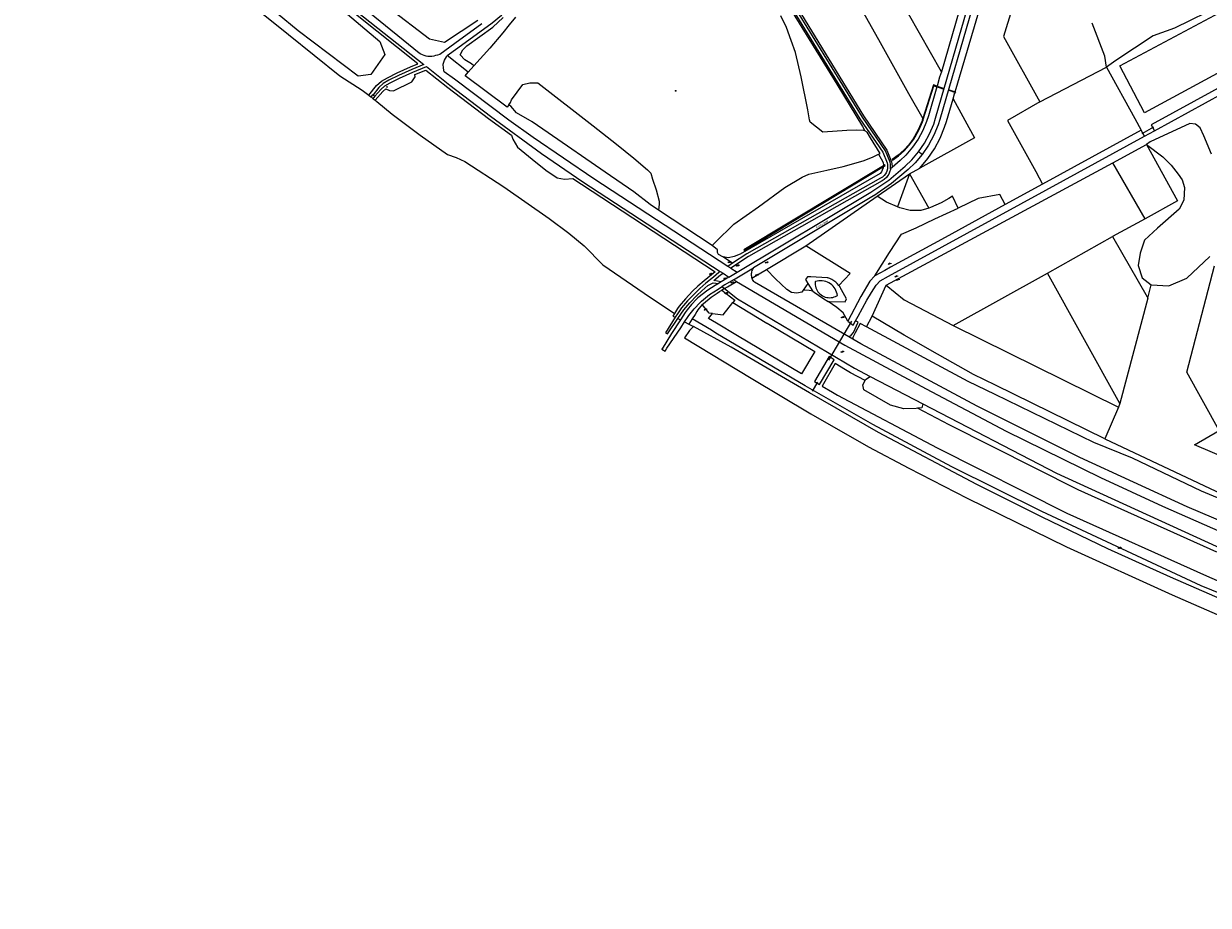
# Model space of a CAD drawing. Header units: metres. Extents: x 138165 to 154469, y 480134 to 494189.
# Tile 64 of 256: x 145053 to 145849, y 483299 to 483891. Entities that reach past the tile are written whole.
import ezdxf

# ---------------------------------------------------------------- set-up
doc = ezdxf.new("R2010")
doc.units = ezdxf.units.M
doc.header["$LTSCALE"] = 0.001
doc.header["$MEASUREMENT"] = 0
for name, color, linetype, lineweight in [('TOP-L-duiker', 7, 'Continuous', 0), ('TOP-L-topo objecten punt', 7, 'Continuous', 0), ('TOP-L-topo objecten vlak', 7, 'Continuous', 0), ('TOP-L-water beschoeiing', 7, 'Continuous', 0), ('TOP-T-topo huisnummering naamgeving', 7, 'Continuous', 0)]:
    doc.layers.add(name, color=color, linetype=linetype, lineweight=lineweight)
doc.styles.add('Style-INTL_ISO', font='INTL_ISO.shx')
doc.styles.add('Style-STANDARD', font='STANDARD.shx')

# ---------------------------------------------------------------- blocks, each defined once
blk = doc.blocks.new('24')
at = {"layer": 'TOP-L-topo objecten punt', "color": 7, "linetype": 'Continuous', "lineweight": 0}
for radius in [0.025, 0.0182, 0.0115, 0.005]:
    blk.add_circle((0, 0), radius, dxfattribs=at)
blk = doc.blocks.new('131')
at = {"layer": 'TOP-L-topo objecten punt', "color": 7, "linetype": 'Continuous', "lineweight": 0}
blk.add_circle((0, 0), 0.025, dxfattribs=at)
at = {"layer": 'TOP-L-topo objecten punt', "color": 7, "linetype": 'Continuous', "lineweight": 0, "style": 'Style-STANDARD'}
blk.add_text('SM', height=0.06, dxfattribs=at).set_placement((0.0483, 0))
blk = doc.blocks.new('72')
at = {"layer": 'TOP-L-topo objecten punt', "color": 7, "linetype": 'Continuous', "lineweight": 0}
blk.add_circle((0, 0), 0.025, dxfattribs=at)
at = {"layer": 'TOP-L-topo objecten punt', "color": 7, "linetype": 'Continuous', "lineweight": 0, "style": 'Style-STANDARD'}
blk.add_text('BK', height=0.06, dxfattribs=at).set_placement((0.0483, 0))
blk = doc.blocks.new('85')
at = {"layer": 'TOP-L-topo objecten punt', "color": 7, "linetype": 'Continuous', "lineweight": 0}
blk.add_circle((0, 0), 0.025, dxfattribs=at)
at = {"layer": 'TOP-L-topo objecten punt', "color": 7, "linetype": 'Continuous', "lineweight": 0, "style": 'Style-STANDARD'}
blk.add_text('ZB', height=0.06, dxfattribs=at).set_placement((0.0483, 0))
blk = doc.blocks.new('11')
at = {"layer": 'TOP-L-topo objecten punt', "color": 7, "linetype": 'Continuous', "lineweight": 0}
blk.add_circle((0, 0), 0.025, dxfattribs=at)
at = {"layer": 'TOP-L-topo objecten punt', "color": 7, "linetype": 'Continuous', "lineweight": 0, "style": 'Style-STANDARD'}
blk.add_text('AB', height=0.06, dxfattribs=at).set_placement((0.0483, 0))
blk = doc.blocks.new('14')
at = {"layer": 'TOP-L-topo objecten punt', "color": 7, "linetype": 'Continuous', "lineweight": 0}
blk.add_circle((0, 0), 0.025, dxfattribs=at)
at = {"layer": 'TOP-L-topo objecten punt', "color": 7, "linetype": 'Continuous', "lineweight": 0, "style": 'Style-STANDARD'}
blk.add_text('VB', height=0.06, dxfattribs=at).set_placement((0.0483, 0))

msp = doc.modelspace()

# ---------------------------------------------------------------- linework, layer by layer
at = {"layer": 'TOP-L-duiker', "flags": 128}
for points in [[(145811.8, 483821.44), (145803.91, 483817.13)], [(145608.84, 483691.21), (145593.48, 483665.1)], [(145586.09, 483650.36), (145582.52, 483644.34)]]:
    msp.add_lwpolyline(points, dxfattribs=at)
at = {"layer": 'TOP-L-topo objecten vlak', "flags": 128}
for points in [[(145653.94, 483804.94), (145657.97, 483810.8), (145661.37, 483817.06), (145664.09, 483823.63), (145665.35, 483827.53), (145797.48, 484282.24)], [(145755.19, 484125.85), (145668.19, 483826.56), (145667.05, 483823.02), (145664.2, 483816.07), (145660.64, 483809.45), (145656.41, 483803.23)], [(145284.72, 483842.95), (145289.88, 483849.56), (145293.26, 483852.37), (145297.15, 483854.72), (145303.67, 483857.9), (145312.78, 483862.09), (145317.7, 483864.06), (145275.68, 483897.45), (145238.29, 483928.21), (145215.92, 483947.8), (145187.79, 483972.38), (145169.22, 483989.13), (145154.2, 484002.95), (145129.96, 484025.16), (145112.55, 484040.4), (145070.34, 484081.9), (145052.86, 484101.28)], [(145054.43, 484102.52), (145071.78, 484083.28), (145113.91, 484041.87), (145131.3, 484026.65), (145155.55, 484004.42), (145170.56, 483990.61), (145189.12, 483973.88), (145217.23, 483949.3), (145239.59, 483929.73), (145276.93, 483899), (145321.64, 483863.49), (145313.57, 483860.26), (145304.53, 483856.09), (145298.11, 483852.96), (145294.42, 483850.74), (145291.33, 483848.16), (145287.52, 483843.28)], [(145360.65, 483890.97), (145342.42, 483877.69), (145332.31, 483870.29), (145330.71, 483869.85), (145329.5, 483869.54), (145328.26, 483869.21), (145326.99, 483869), (145325.71, 483868.93), (145324.42, 483869), (145323.15, 483869.2), (145321.91, 483869.53), (145320.71, 483869.98), (145319.56, 483870.56), (145318.48, 483871.26), (145285.12, 483898.18), (145240.73, 483933.91), (145194.79, 483974.04), (145158.14, 484007.05), (145133.7, 484029.21), (145116.54, 484044.02), (145073.22, 484086.63), (145057.91, 484104.12)], [(145635.03, 483793.49), (145635.18, 483795.03), (145635.06, 483796.74), (145634.79, 483798.06), (145631.74, 483805.65), (145616.23, 483828.19), (145508.34, 484003.9), (145543.85, 484024.09), (145545.95, 484025.4), (145548.32, 484027.15), (145550.57, 484029.18), (145552.7, 484031.51), (145554.62, 484034.09), (145555.79, 484035.96), (145556.84, 484037.94), (145562.38, 484056.32)], [(145337.3, 483869.6), (145344.48, 483874.87), (145367.48, 483891.61), (145373.69, 483896.77), (145376.59, 483900.51), (145378.64, 483903.77), (145380.31, 483907.71), (145382.5, 483914.14), (145384.79, 483923.79), (145386.71, 483932.59), (145388.56, 483938.35), (145391.32, 483943.14), (145394, 483946.04), (145397.36, 483949.39), (145401.56, 483951.98), (145430.9, 483967.25), (145469.61, 483986.78), (145506.05, 484006.18), (145541.49, 484025.09), (145548.19, 484030.62), (145552.26, 484035.05), (145554.43, 484038.67), (145555.38, 484040.57)], [(145555.38, 484040.57), (145554.96, 484038.68), (145554.05, 484036.96), (145552.97, 484035.21), (145551.15, 484032.78), (145549.15, 484030.6), (145547.05, 484028.7), (145544.83, 484027.05), (145542.83, 484025.81), (145505.55, 484004.62), (145614.56, 483827.1), (145629.97, 483804.7), (145632.87, 483797.47), (145633.08, 483796.47), (145633.17, 483795.06), (145633.02, 483793.51), (145632.57, 483791.9), (145632.12, 483790.93), (145631.62, 483790.1), (145630.82, 483789.07), (145629.67, 483788.02), (145628.42, 483787.2), (145538.61, 483736.49), (145529.05, 483730.14)], [(145132.45, 483977.7), (145129.29, 483981.25), (145146.08, 483999.65), (145150.95, 484000.71), (145184.75, 483969.21), (145263.23, 483903.47), (145292.11, 483879.12), (145295.39, 483870.34), (145285.93, 483856.86), (145277.48, 483855.73), (145237.3, 483886.23), (145180.9, 483932.91), (145132.45, 483977.7)], [(145842.24, 483947.32), (145841.98, 483941.27), (145848.02, 483929.96), (145859.33, 483908.92), (145860.09, 483907.41), (145859.87, 483905.74), (145858.98, 483904.32), (145857.75, 483903.66), (145825.93, 483887.89), (145811.47, 483882.89), (145786.48, 483866.32), (145780.15, 483861.84)], [(145599.01, 483930.16), (145597.7, 483930.27), (145589.7, 483933.36), (145577.87, 483939.9), (145570.82, 483943.17), (145564.92, 483944.35), (145555.95, 483944.35), (145547.14, 483943.39), (145616.9, 483829.03), (145632.63, 483806.12), (145635.75, 483798.34), (145636.06, 483796.88), (145636.18, 483795.02), (145636.12, 483794.41)], [(145669.25, 483858.71), (145624.96, 483936.7)], [(145599.01, 483930.16), (145626.96, 483880.38), (145647.27, 483844.21), (145656.79, 483827.26)], [(145688.56, 483925.45), (145669.25, 483858.71)], [(145678.46, 483845.24), (145700.89, 483921.08)], [(145721.17, 483915.85), (145710.92, 483882.41), (145735.31, 483838.5)], [(145559.55, 483914.44), (145599, 483850.36), (145616.27, 483822), (145617.93, 483819.14)], [(145930.1, 483898.58), (145805.77, 483831.12), (145789.03, 483862.75), (145866.33, 483903.83), (145863.71, 483909.28)], [(145812.32, 483819.14), (145937.99, 483887.87), (145978.39, 483910.07)], [(145357.83, 483893.23), (145335.46, 483878.31), (145325.4, 483880.66), (145297.94, 483901.59)], [(145211.56, 483899.17), (145230.66, 483883.64), (145265.24, 483856.08), (145280.24, 483846.39), (145284.72, 483842.95)], [(145355.22, 483862.64), (145353.72, 483863.98), (145349.19, 483866.79), (145345.95, 483870.1), (145347.89, 483873.34), (145350.41, 483876.21), (145368.03, 483888.73), (145375, 483895.06)], [(145383.19, 483895.33), (145378.95, 483890.16), (145374.61, 483884.84), (145365.89, 483874.62), (145355.22, 483862.64)], [(145617.93, 483819.14), (145617.14, 483819.18), (145612.11, 483819.59), (145605.8, 483819.26), (145589.68, 483818.18), (145581.04, 483824.82), (145580.68, 483826.49), (145579.52, 483833.2), (145575.01, 483855.25), (145571.16, 483871.54), (145568.39, 483879.76), (145565.26, 483888.32), (145561.33, 483896.3)], [(145780.15, 483861.84), (145778.94, 483869.21), (145770.59, 483891.35)], [(145934.31, 483890.97), (145810.14, 483823.12), (145812.32, 483819.14)], [(145525.93, 483728.07), (145435.79, 483786.71), (145394.99, 483814.52), (145378.83, 483826.15), (145342.24, 483853.71), (145335.36, 483858.74), (145334.78, 483861.15), (145334.58, 483863.77), (145335.53, 483866.51), (145336.8, 483868.69), (145337.3, 483869.6)], [(145351.51, 483858.48), (145337.3, 483869.6)], [(145288.76, 483842.32), (145292.68, 483846.85), (145295.51, 483849.21), (145299, 483851.32), (145305.33, 483854.4), (145314.31, 483858.54), (145323.33, 483862.15), (145339.06, 483849.65), (145366.33, 483828.98), (145400.65, 483803.88), (145428.53, 483784.83), (145520.76, 483724.63)], [(145289.03, 483839.57), (145294.08, 483845.42), (145296.17, 483847.16), (145298.52, 483846.04), (145301.22, 483845.96), (145313.6, 483851.99), (145315.74, 483855.33), (145315.55, 483856.88), (145323, 483859.86), (145337.83, 483848.07), (145365.14, 483827.38), (145380.43, 483816.19), (145381.39, 483813.42), (145384.64, 483808.02), (145394.33, 483800.08), (145403.53, 483792.54), (145411.08, 483787.54), (145416.15, 483786.59), (145421.65, 483787.11), (145427.42, 483783.17), (145517.31, 483724.49), (145514.87, 483722.37), (145509.85, 483718.35), (145505.67, 483714.67), (145502.18, 483711.33), (145497.33, 483706.2), (145493.21, 483701.35), (145492.09, 483699.82), (145489.94, 483696.45)], [(145355.22, 483862.64), (145351.51, 483858.48)], [(145735.31, 483838.5), (145780.15, 483861.84)], [(145780.15, 483861.84), (145799.12, 483827.27), (145803.41, 483819.43)], [(145378.74, 483836.6), (145377.5, 483834.9), (145349.32, 483856.07), (145351.51, 483858.48)], [(145669.25, 483858.71), (145668.06, 483854.97), (145666.35, 483849.08)], [(145378.74, 483836.6), (145379.75, 483837.99), (145380.59, 483839.92), (145388.08, 483850.11), (145392.8, 483851.23), (145398.2, 483851.23), (145435.41, 483822.38), (145450.95, 483810.1), (145462.58, 483800.61), (145471.95, 483792.96), (145474.07, 483790.59), (145475.25, 483786.55), (145477.63, 483779.51), (145479.73, 483771.8), (145479.73, 483771.57), (145479.76, 483769.92), (145479.15, 483765.75)], [(145656.79, 483827.26), (145656.45, 483826.17), (145656.16, 483825.36), (145653.97, 483820.2), (145651.25, 483815.29), (145650.26, 483813.72), (145647.29, 483809.67), (145643.93, 483805.96), (145640.19, 483802.63), (145636.11, 483799.69), (145636.4, 483799.29), (145640.5, 483802.24), (145644.28, 483805.61), (145647.68, 483809.36), (145650.67, 483813.43), (145651.68, 483815.04), (145654.42, 483819.97), (145656.63, 483825.18), (145656.92, 483826), (145657.13, 483826.66), (145664.22, 483849.32), (145666.21, 483848.6)], [(145666.21, 483848.6), (145660.52, 483829.02), (145659.35, 483825.37), (145656.8, 483819.23), (145653.66, 483813.45), (145649.93, 483808.02), (145645.46, 483802.79), (145641.64, 483799.06), (145636.12, 483794.41)], [(145666.35, 483849.08), (145663.9, 483849.96), (145656.79, 483827.26)], [(145666.35, 483849.08), (145670.55, 483847.58), (145670.39, 483847.1), (145666.21, 483848.6)], [(145678.3, 483844.77), (145674.41, 483846.06), (145674.57, 483846.54), (145678.46, 483845.24)], [(145677.07, 483840.59), (145678.3, 483844.77)], [(145678.3, 483844.77), (145678.7, 483844.63), (145678.86, 483845.11), (145678.46, 483845.24)], [(145284.72, 483842.95), (145286.1, 483841.88)], [(145287.52, 483843.28), (145287.29, 483843.47), (145286.1, 483841.88)], [(145286.1, 483841.88), (145286.23, 483841.78), (145287.48, 483840.77), (145287.65, 483840.64)], [(145287.52, 483843.28), (145288.76, 483842.32)], [(145287.65, 483840.64), (145288.88, 483842.22), (145288.76, 483842.32)], [(145287.65, 483840.64), (145289.03, 483839.57)], [(145289.03, 483839.57), (145290.09, 483838.75), (145300.3, 483830.22), (145319.17, 483816.23), (145337.59, 483803.09), (145343.36, 483801.12), (145349.14, 483798.37), (145375.26, 483781.56), (145405.84, 483760.28), (145418.97, 483750.3), (145429.21, 483741.76), (145441.93, 483729.1), (145469.57, 483710.12), (145489.94, 483696.45)], [(145479.15, 483765.75), (145473.72, 483769.66), (145462.61, 483777.99), (145443.4, 483791.19), (145405.09, 483817.68), (145394.33, 483825.2), (145383.8, 483831.22), (145380.1, 483835.62), (145378.74, 483836.6)], [(145677.07, 483840.59), (145691.48, 483814.32), (145654.87, 483794.02)], [(145654.87, 483794.02), (145660.08, 483800.44), (145664.59, 483807.05), (145668.38, 483814.09), (145671.39, 483821.44), (145672.62, 483825.27), (145677.07, 483840.59)], [(145735.31, 483838.5), (145713.73, 483825.93), (145732.7, 483791.64), (145737.26, 483783.29)], [(145850.75, 483803.41), (145845.46, 483815.71), (145843.08, 483821), (145839.9, 483823.51), (145836.2, 483824.04), (145809.48, 483811.61), (145807.08, 483809.78)], [(145611.58, 483691.48), (145613.34, 483694.72), (145619.26, 483705.4), (145622.3, 483710.5), (145625.42, 483715.48), (145628.18, 483718.24), (145633.64, 483721.42), (145739.45, 483779.29), (145805.58, 483815.46)], [(145627.12, 483803.32), (145628.2, 483803.83), (145621.71, 483814.43), (145619.37, 483818.13), (145617.93, 483819.14)], [(145803.41, 483819.43), (145737.26, 483783.29)], [(145805.58, 483815.46), (145803.41, 483819.43)], [(145805.58, 483815.46), (145812.32, 483819.14)], [(145532.04, 483724.1), (145621.85, 483777.8), (145633.9, 483785.96), (145645.02, 483795.33), (145649.32, 483799.53), (145653.94, 483804.94)], [(145656.41, 483803.23), (145653.94, 483804.94)], [(145784.42, 483797.65), (145807.08, 483809.78)], [(145807.08, 483809.78), (145817.94, 483801.69), (145823.5, 483796), (145828.39, 483790.04), (145831.04, 483786.21), (145832.63, 483780.92), (145832.1, 483772.45), (145828.92, 483766.5), (145814.5, 483753.8), (145805.64, 483745.73), (145802.71, 483736.9), (145801.52, 483728.57), (145804.16, 483720.36), (145810.11, 483715.73)], [(145807.08, 483809.78), (145827.78, 483772.12), (145806.04, 483759.96)], [(145515.38, 483741.97), (145517.52, 483744.35), (145529.79, 483756.29), (145546.33, 483767.95), (145564.1, 483781.02), (145575.64, 483787.97), (145580.2, 483790.06), (145592.24, 483792.72), (145603.35, 483795.03), (145616.77, 483798.97), (145623.02, 483801.4), (145627.12, 483803.32)], [(145656.41, 483803.23), (145651.55, 483797.5), (145647.02, 483793.07), (145635.82, 483783.64), (145623.79, 483775.51), (145623.69, 483775.44), (145623.59, 483775.38), (145543.1, 483727.17)], [(145627.12, 483803.32), (145629.79, 483798.72), (145630.11, 483797.57), (145630.31, 483796.12), (145630.3, 483795.66)], [(145630.27, 483795.07), (145631.53, 483795.83), (145631.27, 483796.25), (145630.3, 483795.66)], [(145632.08, 483715.46), (145784.42, 483797.65)], [(145806.04, 483759.96), (145784.42, 483797.65)], [(145630.27, 483795.07), (145630.24, 483794.31), (145629.59, 483792.63), (145628.96, 483791.54), (145628.06, 483790.48), (145534.17, 483736.2), (145530.16, 483734.72), (145526.24, 483733.86), (145522.46, 483734.49)], [(145635.03, 483793.49), (145634.99, 483793.13), (145634.45, 483791.21), (145633.9, 483789.99), (145633.27, 483788.96), (145632.29, 483787.71), (145630.9, 483786.43), (145629.46, 483785.49), (145539.65, 483734.79), (145527.76, 483726.88)], [(145630.3, 483795.66), (145536.65, 483739.21), (145536.91, 483738.79), (145630.27, 483795.07)], [(145626.22, 483775.15), (145647.86, 483790.14)], [(145636.12, 483794.41), (145635.03, 483793.49)], [(145647.86, 483790.14), (145639.74, 483768.06)], [(145647.86, 483790.14), (145654.87, 483794.02)], [(145647.86, 483790.14), (145660.76, 483767.19)], [(145737.26, 483783.29), (145712.18, 483769.58)], [(145578.29, 483741.95), (145626.22, 483775.15)], [(145639.74, 483768.06), (145632.31, 483771.14), (145626.22, 483775.15)], [(145680.47, 483767.19), (145676.73, 483775.15), (145674.19, 483773.68), (145669.04, 483770.82), (145662, 483767.54), (145660.76, 483767.19)], [(145712.18, 483769.58), (145708.55, 483776.22), (145693.99, 483773.54), (145680.47, 483767.19)], [(145515.38, 483741.97), (145479.15, 483765.75)], [(145712.18, 483769.58), (145671.72, 483747.47), (145635.07, 483727.44), (145631.22, 483725.34), (145624.64, 483721.74)], [(145624.64, 483721.74), (145634.45, 483737.41), (145642.49, 483749.6), (145652.29, 483753.95), (145664.88, 483759.86), (145680.47, 483767.19)], [(145660.76, 483767.19), (145655.38, 483765.66), (145648.18, 483765.58), (145641.39, 483767.38), (145639.74, 483768.06)], [(145806.04, 483759.96), (145784.24, 483748.07)], [(145522.46, 483734.49), (145519.57, 483736.02), (145518.88, 483737.33), (145518.83, 483739.09), (145515.38, 483741.97)], [(145551.68, 483726.02), (145578.29, 483741.95)], [(145600.35, 483715.29), (145607.94, 483723.32), (145578.29, 483741.95)], [(145740.6, 483723.46), (145784.24, 483748.07)], [(145784.24, 483748.07), (145807.5, 483707.54), (145808.01, 483706.8)], [(145529.05, 483730.14), (145522.46, 483734.49)], [(145810.11, 483715.73), (145822.02, 483714.94), (145834.06, 483720.23), (145849.53, 483734.67)], [(145520.76, 483724.63), (145519.74, 483723.95), (145516.15, 483720.83), (145511.14, 483716.82), (145507.03, 483713.2), (145503.6, 483709.91), (145498.82, 483704.86), (145494.78, 483700.12), (145491.92, 483696.2), (145490.36, 483693.89)], [(145520.76, 483724.63), (145522.58, 483723.44)], [(145529.05, 483730.14), (145525.93, 483728.07)], [(145527.76, 483726.88), (145525.93, 483728.07)], [(145527.76, 483726.88), (145532.04, 483724.1)], [(145529.58, 483719.06), (145543.1, 483727.17)], [(145543.1, 483727.17), (145542.66, 483726.55), (145542.29, 483725.88), (145541.99, 483725.18), (145541.76, 483724.45), (145541.61, 483723.7), (145541.55, 483722.94), (145541.56, 483722.18), (145541.65, 483721.42), (145541.82, 483720.67), (145541.98, 483720.2)], [(145541.98, 483720.2), (145551.68, 483726.02)], [(145576.44, 483712.01), (145575.6, 483710.84), (145572.22, 483710.12), (145568.6, 483710.45), (145565.56, 483712.6), (145557.94, 483719.71), (145551.68, 483726.02)], [(145900.26, 483642.7), (145877.78, 483629.85), (145903.92, 483580.77), (145839.34, 483608.23), (145855.76, 483617.77), (145834.21, 483656.95), (145852.74, 483728.47)], [(145492.17, 483693), (145496.33, 483698.85), (145500.31, 483703.53), (145505.02, 483708.51), (145508.38, 483711.73), (145512.42, 483715.29), (145515.94, 483716.94), (145519.47, 483716.58)], [(145519.47, 483716.58), (145517.27, 483715.26), (145512.35, 483712.04), (145505.76, 483706.83), (145504.83, 483706), (145501.43, 483702.56), (145498.4, 483698.77), (145497.23, 483697.07), (145494.02, 483692.08)], [(145521.3, 483717.68), (145516.5, 483718.55), (145520.96, 483722.36), (145522.58, 483723.44)], [(145521.3, 483717.68), (145519.47, 483716.58)], [(145526.57, 483720.83), (145521.3, 483717.68)], [(145529.58, 483719.06), (145523.85, 483715.62), (145522.02, 483714.52)], [(145522.58, 483723.44), (145526.57, 483720.83)], [(145523.68, 483713.19), (145525.51, 483714.28), (145531.55, 483717.91)], [(145526.57, 483720.83), (145532.04, 483724.1)], [(145531.55, 483717.91), (145529.58, 483719.06)], [(145531.55, 483717.91), (145604.44, 483675.07), (145659.04, 483645.83), (145712.88, 483617.36), (145776.14, 483586.39), (145817.67, 483567.15), (145868.05, 483544.83), (145916.89, 483524.44), (145962.27, 483506.36), (146000, 483492.1), (146022.3, 483483.72), (146189.75, 483423.36)], [(145607.12, 483680.69), (145543.82, 483717.36), (145543.75, 483717.43), (145543.23, 483717.99), (145542.77, 483718.6), (145542.38, 483719.26), (145542.06, 483719.95), (145541.98, 483720.2)], [(145579.65, 483716.5), (145576.44, 483712.01)], [(145600.35, 483715.29), (145599.36, 483716.45), (145598.25, 483717.49), (145597.04, 483718.42), (145595.74, 483719.22), (145594.36, 483719.87), (145592.92, 483720.38), (145592.62, 483720.46), (145581.61, 483720.98), (145579.41, 483721.08), (145577.91, 483719.29), (145579.65, 483716.5)], [(145579.65, 483716.5), (145582.7, 483711.64), (145582.86, 483711.35)], [(145599.12, 483708.34), (145599.43, 483708.53), (145599.23, 483709.69), (145598.91, 483710.82), (145598.47, 483711.91), (145597.92, 483712.95), (145597.27, 483713.93), (145596.52, 483714.83), (145595.67, 483715.65), (145594.75, 483716.38), (145593.75, 483717.01), (145592.7, 483717.52), (145591.59, 483717.93), (145590.45, 483718.22), (145589.29, 483718.38), (145588.11, 483718.43), (145586.94, 483718.35), (145585.78, 483718.15), (145584.65, 483717.83), (145584.5, 483717.78), (145584.45, 483716.75), (145584.51, 483715.73), (145584.67, 483714.72), (145584.93, 483713.74), (145585.3, 483712.79), (145585.77, 483711.88), (145586.33, 483711.02), (145586.98, 483710.23), (145587.7, 483709.51), (145588.5, 483708.87), (145589.35, 483708.31), (145590.27, 483707.85), (145591.22, 483707.49), (145592.21, 483707.23), (145593.22, 483707.07), (145594.24, 483707.02), (145595.26, 483707.08), (145596.27, 483707.24), (145597.26, 483707.51), (145598.21, 483707.88), (145599.12, 483708.34)], [(145624.64, 483721.74), (145621.14, 483718.14), (145615.14, 483707.88), (145606.47, 483691.28)], [(145677.1, 483688.26), (145740.6, 483723.46)], [(145789.21, 483635.9), (145740.6, 483723.46)], [(145496.77, 483690.72), (145499.22, 483694.47), (145499.62, 483695.05), (145503.15, 483699.65), (145507.15, 483703.86), (145508.09, 483704.73), (145513.46, 483709.09), (145519.25, 483712.86), (145519.44, 483712.97), (145522.02, 483714.52)], [(145508.53, 483702.4), (145508.56, 483702.44), (145509.41, 483703.22), (145514.64, 483707.47), (145518.59, 483710.04), (145520.29, 483711.16), (145521.88, 483712.11)], [(145523.68, 483713.19), (145521.88, 483712.11)], [(145521.88, 483712.11), (145530.47, 483705.29), (145529.21, 483703.71)], [(145522.02, 483714.52), (145523.68, 483713.19)], [(145523.68, 483713.19), (145532.25, 483706.26), (145610.81, 483659.66), (145621.52, 483654.1)], [(145582.86, 483711.35), (145580.43, 483711.85), (145577.45, 483712.05), (145576.44, 483712.01)], [(145582.86, 483711.35), (145583.7, 483710.76), (145586.62, 483708.65), (145590.39, 483706.36), (145593.12, 483704.5)], [(145593.12, 483704.5), (145593.45, 483704.46), (145593.79, 483704.43), (145593.95, 483704.42), (145594.16, 483704.41), (145604.52, 483704.32), (145605.62, 483706.2), (145602.17, 483712.2), (145602.09, 483712.37), (145602.02, 483712.53), (145601.95, 483712.68), (145601.8, 483712.99), (145601.72, 483713.14), (145601.64, 483713.29), (145601.48, 483713.59), (145601.39, 483713.74), (145601.21, 483714.03), (145601.12, 483714.18), (145600.94, 483714.46), (145600.75, 483714.75), (145600.65, 483714.89), (145600.55, 483715.03), (145600.35, 483715.29)], [(145622.74, 483694.64), (145632.08, 483715.46)], [(145632.08, 483715.46), (145644.21, 483705.54), (145677.1, 483688.26)], [(145808.01, 483706.8), (145810.11, 483715.73)], [(145508.53, 483702.4), (145505.68, 483698.89), (145505, 483697.78), (145503.8, 483695.82), (145501.89, 483692.74)], [(145515.63, 483696.36), (145513.29, 483696.65), (145508.53, 483702.4)], [(145529.21, 483703.71), (145552.11, 483690.03), (145552.28, 483689.93), (145584.27, 483670.96), (145575.39, 483655.84), (145532.25, 483681.35), (145518.14, 483689.9), (145512.93, 483693.06), (145515.63, 483696.36)], [(145515.63, 483696.36), (145522.63, 483695.5), (145529.21, 483703.71)], [(145606.47, 483691.28), (145603.31, 483696.85), (145599.03, 483700.44), (145593.12, 483704.5)], [(145808.01, 483706.8), (145789.21, 483635.9)], [(145490.36, 483693.89), (145484.05, 483683.47), (145485.3, 483682.73), (145492.17, 483693)], [(145489.94, 483696.45), (145488.79, 483694.67), (145490.36, 483693.89)], [(145492.17, 483693), (145494.02, 483692.08)], [(145501.89, 483692.74), (145499.72, 483689.26)], [(146426.63, 483299.11), (146246.12, 483364.68), (146183.63, 483386.69), (146133.24, 483405.11), (145960.06, 483466.54), (145938.65, 483475.07), (145898.88, 483491.14), (145843.72, 483513.56), (145797.1, 483535.22), (145736.7, 483563.5), (145676.3, 483593.58), (145623.32, 483621.98), (145577.68, 483647.96), (145517.77, 483683.19), (145514.81, 483685.3), (145501.89, 483692.74)], [(145618.93, 483687.48), (145622.74, 483694.64)], [(145779, 483612.25), (145705.7, 483648.34), (145690.84, 483655.55), (145666.56, 483669.12), (145644.15, 483681.9), (145622.74, 483694.64)], [(145494.02, 483692.08), (145487.97, 483683.02), (145481.67, 483672.63), (145481.59, 483672.66), (145481.54, 483672.55), (145483.62, 483671.21), (145484.93, 483673.13), (145494.18, 483686.78), (145496.77, 483690.72)], [(145502.72, 483687.77), (145500.11, 483685.01), (145496.74, 483680.09), (145541.51, 483653.04), (145581.53, 483628.97), (145620.3, 483606.89), (145647.29, 483592.5), (145686.47, 483572.42), (145753.28, 483539.84), (145824.28, 483507.47), (145861.58, 483491.17), (145909.32, 483472.01), (145935.86, 483461.93), (145945.02, 483458.49)], [(145496.77, 483690.72), (145499.72, 483689.26)], [(145499.72, 483689.26), (145502.72, 483687.77)], [(145958.89, 483464.61), (145920.63, 483479.08), (145858.17, 483504.08), (145823.06, 483519.38), (145781.05, 483538.46), (145736.9, 483559.69), (145693.07, 483581.67), (145626.94, 483616.48), (145580.63, 483643.21), (145527.96, 483673.92), (145502.72, 483687.77)], [(145606.47, 483691.28), (145610.04, 483688.66), (145611.58, 483691.48)], [(145607.12, 483680.69), (145608.67, 483681.8), (145610.18, 483683.58), (145613.36, 483690.52), (145611.58, 483691.48)], [(145618.93, 483687.48), (145614.65, 483689.81), (145611.32, 483683.41), (145609.87, 483680.3), (145609.75, 483679.17)], [(145907.82, 483550.49), (145843.98, 483577.16), (145797.55, 483599.25), (145771.62, 483609.84), (145705.34, 483641.98), (145687.35, 483650.72), (145618.93, 483687.48)], [(145677.1, 483688.26), (145788.33, 483633.53)], [(145609.75, 483679.17), (145607.12, 483680.69)], [(146205.2, 483488.45), (146205.41, 483485.71), (146205.61, 483480.31), (146203.21, 483472.38), (146194.74, 483446.03), (146191.45, 483436.96), (146191.06, 483435.71), (146190.72, 483434.96), (146190.24, 483434.41), (146189.49, 483433.73), (146188.56, 483433.11), (146186.9, 483432.46), (146024.52, 483491), (146000, 483500.21), (145972.65, 483509.54), (145902.85, 483537.45), (145834.39, 483566.59), (145762.36, 483599.64), (145693.31, 483634.25), (145615.26, 483675.98), (145609.75, 483679.17)], [(145587.43, 483648.69), (145597.21, 483665.36), (145593.81, 483667.47), (145583.99, 483650.74), (145587.43, 483648.69)], [(145618.09, 483651.43), (145608.3, 483656.6), (145604.87, 483658.65), (145598, 483662.75), (145589.15, 483647.67), (145596.02, 483643.58), (145599.46, 483641.54), (145666.41, 483606.14), (145753.53, 483562.34), (145847.27, 483520.23), (145887.87, 483502.51)], [(145618.09, 483651.43), (145618.4, 483652.04), (145621.52, 483654.1)], [(145621.52, 483654.1), (145656.78, 483635.79)], [(145653.3, 483632.83), (145652.23, 483632.73), (145644, 483632.51), (145635.09, 483634.9), (145617.12, 483645.08), (145616.6, 483648.52), (145618.09, 483651.43)], [(145656.78, 483635.79), (145656.2, 483633.1), (145653.3, 483632.83)], [(145854.23, 483536.27), (145761.04, 483578.13), (145674.47, 483621.64), (145653.3, 483632.83)], [(145656.78, 483635.79), (145746.65, 483589.12), (145861.58, 483536.67), (145991.77, 483484.7), (146174.56, 483418.41), (146183.31, 483415.15)], [(145788.33, 483633.53), (145779, 483612.25)], [(145789.21, 483635.9), (145788.33, 483633.53)], [(145779, 483612.25), (145857.31, 483575.26), (145909.48, 483554.54)]]:
    msp.add_lwpolyline(points, dxfattribs=at)
at = {"layer": 'TOP-L-water beschoeiing', "flags": 128}
msp.add_lwpolyline([(145958.89, 483464.61), (145920.63, 483479.08), (145858.17, 483504.08), (145823.06, 483519.38), (145781.05, 483538.46), (145736.9, 483559.69), (145693.07, 483581.67), (145626.94, 483616.48), (145580.63, 483643.21), (145527.96, 483673.92), (145502.72, 483687.77)], dxfattribs=at)

# ---------------------------------------------------------------- block references
at = {"layer": 'TOP-L-topo objecten punt', "xscale": 10, "yscale": 10, "zscale": 10}
for name, p in [('24', (145296.91, 483848.5)), ('24', (145490.79, 483845.94)), ('11', (145526.34, 483730.75)), ('11', (145531.87, 483728.46)), ('14', (145551.27, 483730.52)), ('131', (145633.85, 483729.66)), ('72', (145513.8, 483722.84)), ('14', (145523.45, 483719.86)), ('14', (145528.34, 483717.13)), ('11', (145544.91, 483722.19)), ('131', (145638.33, 483721.15)), ('131', (145639.46, 483718.92)), ('11', (145524.22, 483709.8)), ('11', (145510.22, 483698.88)), ('11', (145602.41, 483693.75)), ('85', (145602.09, 483670.57)), ('85', (145788.46, 483538.84))]:
    msp.add_blockref(name, p, dxfattribs=at)

# ---------------------------------------------------------------- texts
at = {"layer": 'TOP-T-topo huisnummering naamgeving', "style": 'Style-INTL_ISO'}
msp.add_text('Fongerspad', height=1.25, rotation=31.2, dxfattribs=at).set_placement((145585.43, 483753.41))

doc.saveas('drawing.dxf')
